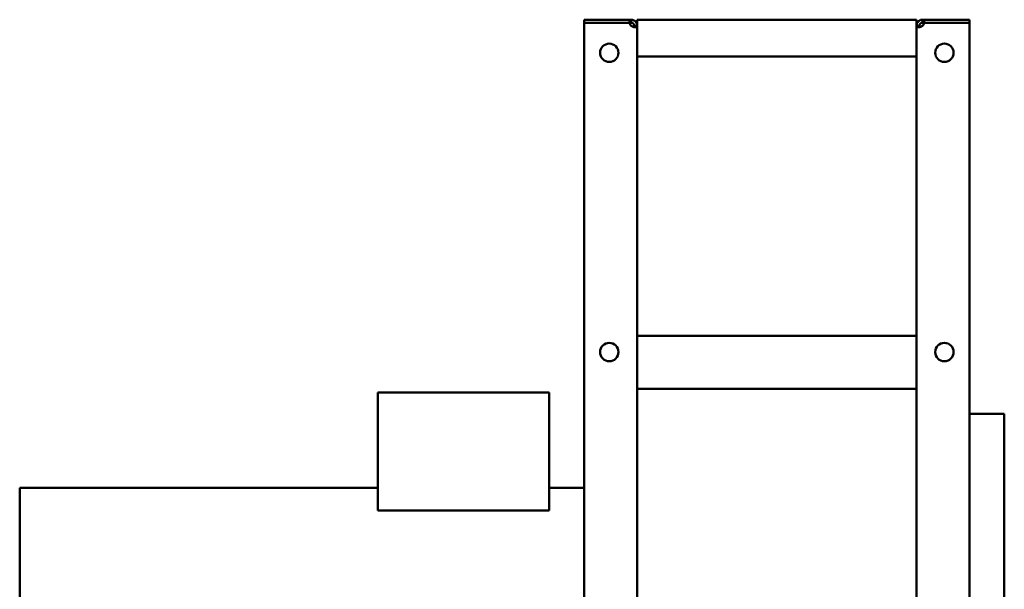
# Model space of a CAD drawing. Header units: millimetres. Extents: x 1066 to 1559, y 643 to 1214.
# Tile 4 of 4: x 1066 to 1559, y 928 to 1214. Entities that reach past the tile are written whole.
import ezdxf

# ---------------------------------------------------------------- set-up
doc = ezdxf.new("R2010")
doc.units = ezdxf.units.MM
doc.header["$LTSCALE"] = 6.25
doc.layers.add('Widoczne (ISO)', color=7, linetype='Continuous', lineweight=50)

msp = doc.modelspace()

# ---------------------------------------------------------------- linework, layer by layer
at = {"layer": 'Widoczne (ISO)'}
for p, q in [((1371.46, 1213.62), (1348.75, 1213.62)), ((1348.75, 1212.12), (1348.75, 1213.62)), ((1371.46, 1212.12), (1348.75, 1212.12)), ((1371.46, 1212.03), (1348.75, 1212.03)), ((1348.75, 644.22), (1348.75, 1212.03)), ((1371.46, 1213.62), (1372.25, 1213.62)), ((1371.46, 1212.12), (1371.46, 1213.62)), ((1372.25, 1212.12), (1371.46, 1212.12)), ((1372.25, 1213.62), (1372.25, 1212.75)), ((1372.25, 1212.75), (1372.25, 1212.12)), ((1373.75, 1210.49), (1373.75, 1210.62)), ((1373.75, 1210.62), (1374.37, 1210.62)), ((1374.37, 1210.49), (1373.75, 1210.49)), ((1374.37, 1210.62), (1375.25, 1210.62)), ((1375.25, 1210.49), (1374.37, 1210.49)), ((1375.25, 1213.62), (1375.25, 1198.12)), ((1375.25, 1213.62), (1515.25, 1213.62)), ((1515.25, 1198.12), (1515.25, 1213.62)), ((1515.25, 1210.62), (1516.13, 1210.62)), ((1516.13, 1210.49), (1515.25, 1210.49)), ((1516.13, 1210.62), (1516.75, 1210.62)), ((1516.75, 1210.49), (1516.13, 1210.49)), ((1516.75, 1210.62), (1516.75, 1210.49)), ((1518.25, 1213.62), (1519.04, 1213.62)), ((1518.25, 1212.75), (1518.25, 1213.62)), ((1518.25, 1212.12), (1518.25, 1212.75)), ((1519.04, 1212.12), (1518.25, 1212.12)), ((1519.04, 1213.62), (1519.04, 1212.12)), ((1541.75, 1213.62), (1519.04, 1213.62)), ((1519.04, 1212.12), (1541.75, 1212.12)), ((1541.75, 1212.03), (1519.04, 1212.03)), ((1541.75, 1212.12), (1541.75, 1213.62)), ((1541.75, 1212.03), (1541.75, 644.22)), ((1375.25, 1195.13), (1375.25, 1198.12)), ((1375.25, 1195.13), (1515.25, 1195.13)), ((1375.25, 1195.13), (1375.25, 1055.12)), ((1515.25, 1198.12), (1515.25, 1195.13)), ((1515.25, 1055.12), (1515.25, 1195.13)), ((1375.25, 1055.12), (1515.25, 1055.12)), ((1375.25, 1052.12), (1375.25, 1055.12)), ((1375.25, 1052.12), (1375.25, 1028.62)), ((1515.25, 1052.12), (1515.25, 1055.12)), ((1515.25, 1028.62), (1515.25, 1052.12)), ((1245.26, 1026.83), (1245.26, 967.57)), ((1245.26, 1026.83), (1331.11, 1026.83)), ((1331.11, 1026.83), (1331.11, 967.57)), ((1515.25, 1028.62), (1375.25, 1028.62)), ((1375.25, 1028.62), (1375.25, 645.76)), ((1515.25, 645.76), (1515.25, 1028.62)), ((1541.75, 1016.12), (1559.25, 1016.12)), ((1559.25, 1016.12), (1559.25, 768.12)), ((1065.75, 805.32), (1065.75, 978.93)), ((1065.75, 978.93), (1245.26, 978.93)), ((1331.11, 978.93), (1348.75, 978.93)), ((1245.26, 967.57), (1331.11, 967.57))]:
    msp.add_line(p, q, dxfattribs=at)
for centre in [(1361.25, 1197.03), (1529.25, 1197.03), (1361.25, 1047.03), (1529.25, 1047.03)]:
    msp.add_circle(centre, 4.6, dxfattribs=at)
for centre, start, end in [((1373.95, 1212.32), 186.8104, 227.2669), ((1516.55, 1212.32), 312.7331, 353.1896)]:
    msp.add_arc(centre, 2.5, start, end, dxfattribs=at)
for points, knots in [([(1372.25, 1213.62), (1372.42, 1213.62), (1372.66, 1213.61), (1373.19, 1213.49), (1373.42, 1213.4), (1373.93, 1213.13), (1374.2, 1212.93), (1374.66, 1212.45), (1374.84, 1212.17), (1375.07, 1211.67), (1375.14, 1211.46), (1375.23, 1211.03), (1375.25, 1210.83), (1375.25, 1210.62)], [-0.519596, -0.519596, -0.519596, -0.519596, -0.422419, -0.422419, -0.3440019, -0.3440019, -0.2435758, -0.2435758, -0.1431007, -0.1431007, -0.0728206, -0.0728206, 0, 0, 0, 0]), ([(1373.75, 1210.62), (1373.75, 1210.67), (1373.75, 1210.71), (1373.74, 1210.8), (1373.74, 1210.84), (1373.71, 1210.96), (1373.69, 1211.05), (1373.63, 1211.21), (1373.61, 1211.27), (1373.52, 1211.43), (1373.45, 1211.53), (1373.29, 1211.72), (1373.19, 1211.8), (1372.99, 1211.94), (1372.88, 1211.99), (1372.72, 1212.05), (1372.68, 1212.06), (1372.57, 1212.09), (1372.5, 1212.1), (1372.41, 1212.12), (1372.38, 1212.12), (1372.31, 1212.12), (1372.28, 1212.12), (1372.25, 1212.12)], [0, 0, 0, 0, 0.0200647, 0.0200647, 0.0392144, 0.0392144, 0.0683087, 0.0683087, 0.0842739, 0.0842739, 0.1127938, 0.1127938, 0.1408772, 0.1408772, 0.1711622, 0.1711622, 0.183544, 0.183544, 0.2033308, 0.2033308, 0.2141941, 0.2141941, 0.2254495, 0.2254495, 0.2254495, 0.2254495]), ([(1375.25, 1210.49), (1375.25, 1210.37), (1375.24, 1210.24), (1375.11, 1210.03), (1375.02, 1209.96), (1374.75, 1209.84), (1374.55, 1209.82), (1374.07, 1209.83), (1373.8, 1209.87), (1373.3, 1209.99), (1373.08, 1210.06), (1372.66, 1210.24), (1372.45, 1210.35), (1372.25, 1210.49)], [0, 0, 0, 0, 0.0618346, 0.0618346, 0.1117322, 0.1117322, 0.1756342, 0.1756342, 0.2395675, 0.2395675, 0.2842873, 0.2842873, 0.3306237, 0.3306237, 0.3306237, 0.3306237]), ([(1373.59, 1209.92), (1373.62, 1209.94), (1373.64, 1209.97), (1373.67, 1210.03), (1373.69, 1210.06), (1373.72, 1210.14), (1373.73, 1210.2), (1373.74, 1210.3), (1373.75, 1210.33), (1373.75, 1210.41), (1373.75, 1210.45), (1373.75, 1210.49)], [-0.09076928, -0.09076928, -0.09076928, -0.09076928, -0.07202298, -0.07202298, -0.05559608, -0.05559608, -0.02934488, -0.02934488, -0.01493261, -0.01493261, 0, 0, 0, 0]), ([(1515.25, 1210.62), (1515.25, 1210.8), (1515.26, 1211.03), (1515.39, 1211.56), (1515.48, 1211.79), (1515.75, 1212.31), (1515.95, 1212.58), (1516.43, 1213.03), (1516.7, 1213.22), (1517.2, 1213.45), (1517.42, 1213.51), (1517.84, 1213.61), (1518.05, 1213.62), (1518.25, 1213.62)], [0, 0, 0, 0, 0.0618346, 0.0618346, 0.1117322, 0.1117322, 0.1756342, 0.1756342, 0.2395675, 0.2395675, 0.2842873, 0.2842873, 0.3306237, 0.3306237, 0.3306237, 0.3306237]), ([(1518.25, 1210.49), (1518.08, 1210.37), (1517.84, 1210.24), (1517.31, 1210.03), (1517.08, 1209.96), (1516.57, 1209.84), (1516.3, 1209.82), (1515.84, 1209.83), (1515.66, 1209.87), (1515.43, 1209.99), (1515.36, 1210.06), (1515.27, 1210.24), (1515.25, 1210.35), (1515.25, 1210.49)], [-0.519596, -0.519596, -0.519596, -0.519596, -0.422419, -0.422419, -0.3440019, -0.3440019, -0.2435758, -0.2435758, -0.1431007, -0.1431007, -0.0728206, -0.0728206, 0, 0, 0, 0]), ([(1518.25, 1212.12), (1518.21, 1212.12), (1518.17, 1212.12), (1518.08, 1212.12), (1518.03, 1212.11), (1517.92, 1212.09), (1517.83, 1212.07), (1517.67, 1212.01), (1517.61, 1211.98), (1517.45, 1211.9), (1517.34, 1211.83), (1517.16, 1211.66), (1517.08, 1211.57), (1516.94, 1211.36), (1516.88, 1211.25), (1516.83, 1211.1), (1516.81, 1211.06), (1516.78, 1210.95), (1516.77, 1210.88), (1516.76, 1210.78), (1516.75, 1210.75), (1516.75, 1210.69), (1516.75, 1210.66), (1516.75, 1210.62)], [-0.299104, -0.299104, -0.299104, -0.299104, -0.2724841, -0.2724841, -0.2470782, -0.2470782, -0.2084788, -0.2084788, -0.1872978, -0.1872978, -0.1494604, -0.1494604, -0.1122022, -0.1122022, -0.072023, -0.072023, -0.0555961, -0.0555961, -0.0293449, -0.0293449, -0.0149326, -0.0149326, 0, 0, 0, 0]), ([(1516.75, 1210.49), (1516.75, 1210.43), (1516.75, 1210.38), (1516.76, 1210.28), (1516.76, 1210.24), (1516.79, 1210.13), (1516.81, 1210.06), (1516.86, 1209.97), (1516.88, 1209.94), (1516.91, 1209.92)], [0, 0, 0, 0, 0.02006472, 0.02006472, 0.03921439, 0.03921439, 0.06830871, 0.06830871, 0.08159063, 0.08159063, 0.08159063, 0.08159063])]:
    msp.add_open_spline(points, degree=3, knots=knots, dxfattribs=at)

doc.saveas('drawing.dxf')
